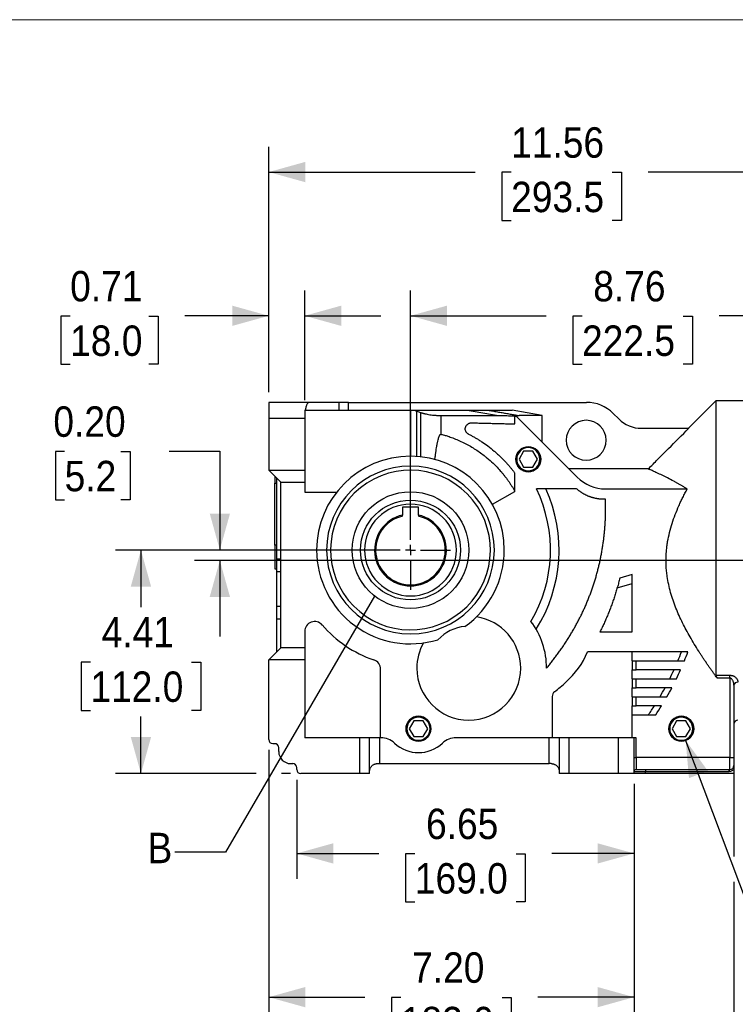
# Model space of a CAD drawing. Header units: inches. Extents: x 0 to 68, y 0 to 44.
# Tile 14 of 19: x 25.6 to 39.7, y 24.6 to 44. Entities that reach past the tile are written whole.
import ezdxf

# ---------------------------------------------------------------- set-up
doc = ezdxf.new("R2010")
doc.units = ezdxf.units.IN
doc.header["$LTSCALE"] = 4
doc.header["$MEASUREMENT"] = 0
doc.linetypes.add('SLD-Center', pattern=[0.75, 0.6, -0.05, 0.05, -0.05])
doc.linetypes.add('SLD-Solid', pattern=[0])
doc.layers.add('CENTER', color=40, linetype='SLD-Center')
doc.layers.add('SLD-DEFPOINTS', color=7, linetype='Continuous')
doc.layers.add('DIMENSIONS', color=140, linetype='SLD-Solid', lineweight=25)
doc.layers.add('TEXT', color=140, linetype='SLD-Solid', lineweight=25)
doc.styles.add('SLDTEXTSTYLE0', font='GOTHIC.TTF', dxfattribs={"width": 0.913})
doc.styles.get("Standard").update_dxf_attribs({"font": 'GOTHIC.TTF'})
doc.dimstyles.new('SLDDIMSTYLE1', dxfattribs={"dimtxt": 0.6, "dimasz": 0.72, "dimexe": 0, "dimexo": 0.0625, "dimgap": 0.15, "dimtad": 0, "dimtih": 1, "dimtoh": 1, "dimrnd": 1e-09, "dimzin": 12, "dimdsep": 46, "dimtxsty": 'SLDTEXTSTYLE0', "dimsah": 1, "dimcen": 0.09, "dimadec": 0, "dimazin": 3, "dimtfac": 1, "dimtofl": 0, "dimtmove": 0, "dimatfit": 3, "dimfxl": 0, "dimfrac": 2, "dimtolj": 1, "dimtzin": 12, "dimarcsym": 0})
doc.dimstyles.new('SLDDIMSTYLE3', dxfattribs={"dimtxt": 0.6, "dimasz": 0.72, "dimexe": 0, "dimexo": 0.0625, "dimgap": 0.15, "dimtad": 0, "dimtih": 1, "dimtoh": 1, "dimrnd": 1e-09, "dimzin": 0, "dimdsep": 46, "dimtxsty": 'SLDTEXTSTYLE0', "dimsah": 1, "dimcen": 0.09, "dimadec": 0, "dimazin": 0, "dimtfac": 1, "dimtmove": 0, "dimatfit": 0, "dimfxl": 0, "dimfrac": 2, "dimtolj": 1, "dimtzin": 12, "dimarcsym": 0})
doc.dimstyles.new('SLDDIMSTYLE4', dxfattribs={"dimtxt": 0.6, "dimasz": 0.72, "dimexe": 0, "dimexo": 0.0625, "dimgap": 0.15, "dimtad": 0, "dimtih": 1, "dimtoh": 1, "dimrnd": 1e-09, "dimdsep": 46, "dimtxsty": 'SLDTEXTSTYLE0', "dimsah": 1, "dimcen": 0.09, "dimadec": 0, "dimazin": 2, "dimtfac": 1, "dimtmove": 0, "dimatfit": 0, "dimfxl": 0, "dimfrac": 2, "dimtolj": 1, "dimtzin": 12, "dimarcsym": 0})
doc.dimstyles.new('SLDDIMSTYLE5', dxfattribs={"dimtxt": 0.6, "dimasz": 0.72, "dimexe": 0, "dimexo": 0.0625, "dimgap": 0.15, "dimtad": 0, "dimtih": 1, "dimtoh": 1, "dimrnd": 1e-09, "dimzin": 4, "dimdsep": 46, "dimtxsty": 'SLDTEXTSTYLE0', "dimsah": 1, "dimcen": 0.09, "dimadec": 0, "dimazin": 1, "dimtfac": 1, "dimtofl": 0, "dimtmove": 0, "dimatfit": 3, "dimfxl": 0, "dimfrac": 2, "dimtolj": 1, "dimtzin": 12, "dimarcsym": 0})
doc.dimstyles.new('SLDDIMSTYLE6', dxfattribs={"dimtxt": 0.6, "dimasz": 0.72, "dimexe": 0, "dimexo": 0.0625, "dimgap": 0.15, "dimtad": 0, "dimtih": 1, "dimtoh": 1, "dimrnd": 1e-09, "dimzin": 12, "dimdsep": 46, "dimtxsty": 'SLDTEXTSTYLE0', "dimsah": 1, "dimcen": 0, "dimadec": 0, "dimazin": 3, "dimtfac": 1, "dimtofl": 0, "dimtmove": 0, "dimatfit": 3, "dimfxl": 0, "dimfrac": 2, "dimtolj": 1, "dimtzin": 12, "dimarcsym": 0})
doc.dimstyles.new('SLDDIMSTYLE7', dxfattribs={"dimtxt": 0.18, "dimasz": 0.72, "dimexe": 0, "dimexo": 0.0625, "dimgap": 0, "dimtad": 0, "dimtih": 1, "dimtoh": 1, "dimdec": 0, "dimrnd": 1e-09, "dimzin": 0, "dimdsep": 46, "dimtxsty": 'Standard', "dimblk1": 'NONE', "dimblk2": 'NONE', "dimsah": 1, "dimcen": 0.09, "dimadec": 0, "dimazin": 0, "dimtfac": 0.72, "dimtdec": 0, "dimtofl": 0, "dimtmove": 0, "dimatfit": 3, "dimldrblk": 'NONE', "dimfxl": 0, "dimfrac": 2, "dimtolj": 1, "dimtzin": 0, "dimarcsym": 0})

# ---------------------------------------------------------------- blocks, each defined once
blk = doc.blocks.new('Block2')
at = {"color": 7, "linetype": 'SLD-Solid', "lineweight": 18}
blk.add_line((68, 44), (0, 44), dxfattribs=at)
blk = doc.blocks.new('_D_7')
at = {"layer": 'DIMENSIONS'}
for p, q in [((33.09, 33.54), (27.475, 33.54)), ((27.975, 33.54), (27.975, 32.414)), ((26.978, 31.331), (26.795, 31.331)), ((26.795, 31.331), (26.795, 30.378)), ((28.973, 31.331), (29.156, 31.331)), ((29.156, 31.331), (29.156, 30.378)), ((26.795, 30.378), (26.978, 30.378)), ((29.156, 30.378), (28.973, 30.378)), ((27.975, 29.13), (27.975, 30.256)), ((30.245, 29.13), (27.475, 29.13)), ((30.925, 29.13), (30.745, 29.13))]:
    blk.add_line(p, q, dxfattribs=at)
for points in [[(27.975, 33.54), (27.775, 32.82), (28.175, 32.82)], [(27.975, 29.13), (28.175, 29.85), (27.775, 29.85)]]:
    blk.add_solid(points, dxfattribs=at)
at = {"layer": 'DIMENSIONS', "char_height": 0.6, "attachment_point": 1, "style": 'SLDTEXTSTYLE0'}
for s, insert in [('4.41', (27.2, 32.219)), ('112.0', (26.978, 31.145))]:
    blk.add_mtext(s, dxfattribs=dict(at, insert=insert))
blk = doc.blocks.new('_D_8')
at = {"layer": 'DIMENSIONS'}
for p, q in [((26.47, 35.485), (26.287, 35.485)), ((26.287, 35.485), (26.287, 34.532)), ((27.578, 35.485), (27.761, 35.485)), ((27.761, 35.485), (27.761, 34.532)), ((28.531, 35.489), (29.531, 35.489)), ((29.531, 35.489), (29.531, 33.54)), ((26.287, 34.532), (26.47, 34.532)), ((27.761, 34.532), (27.578, 34.532)), ((33.09, 33.54), (29.031, 33.54)), ((40.496, 33.335), (29.031, 33.335)), ((29.531, 33.335), (29.531, 31.835))]:
    blk.add_line(p, q, dxfattribs=at)
for points in [[(29.531, 33.54), (29.731, 34.26), (29.331, 34.26)], [(29.531, 33.335), (29.331, 32.615), (29.731, 32.615)]]:
    blk.add_solid(points, dxfattribs=at)
at = {"layer": 'DIMENSIONS', "char_height": 0.6, "attachment_point": 1, "style": 'SLDTEXTSTYLE0'}
for s, insert in [('0.20', (26.248, 36.373)), ('5.2', (26.47, 35.299))]:
    blk.add_mtext(s, dxfattribs=dict(at, insert=insert))
blk = doc.blocks.new('_D_9')
at = {"layer": 'DIMENSIONS'}
for p, q in [((30.495, 36.653), (30.495, 38.66)), ((31.204, 36.496), (31.204, 38.66)), ((26.579, 38.155), (26.396, 38.155)), ((26.396, 38.155), (26.396, 37.203)), ((28.131, 38.155), (28.314, 38.155)), ((28.314, 38.155), (28.314, 37.203)), ((30.495, 38.16), (28.84, 38.16)), ((31.204, 38.16), (32.704, 38.16)), ((26.396, 37.203), (26.579, 37.203)), ((28.314, 37.203), (28.131, 37.203))]:
    blk.add_line(p, q, dxfattribs=at)
for points in [[(30.495, 38.16), (29.775, 38.36), (29.775, 37.96)], [(31.204, 38.16), (31.924, 37.96), (31.924, 38.36)]]:
    blk.add_solid(points, dxfattribs=at)
at = {"layer": 'DIMENSIONS', "char_height": 0.6, "attachment_point": 1, "style": 'SLDTEXTSTYLE0'}
for s, insert in [('0.71', (26.579, 39.044)), ('18.0', (26.579, 37.969))]:
    blk.add_mtext(s, dxfattribs=dict(at, insert=insert))
blk = doc.blocks.new('_D_10')
at = {"layer": 'DIMENSIONS'}
for p, q in [((33.29, 33.74), (33.29, 38.66)), ((42.05, 36.785), (42.05, 38.66)), ((33.29, 38.16), (35.964, 38.16)), ((36.673, 38.155), (36.49, 38.155)), ((36.49, 38.155), (36.49, 37.203)), ((38.668, 38.155), (38.851, 38.155)), ((38.851, 38.155), (38.851, 37.203)), ((42.05, 38.16), (39.377, 38.16)), ((36.49, 37.203), (36.673, 37.203)), ((38.851, 37.203), (38.668, 37.203))]:
    blk.add_line(p, q, dxfattribs=at)
for points in [[(33.29, 38.16), (34.01, 37.96), (34.01, 38.36)], [(42.05, 38.16), (41.33, 38.36), (41.33, 37.96)]]:
    blk.add_solid(points, dxfattribs=at)
at = {"layer": 'DIMENSIONS', "char_height": 0.6, "attachment_point": 1, "style": 'SLDTEXTSTYLE0'}
for s, insert in [('8.76', (36.894, 39.044)), ('222.5', (36.673, 37.969))]:
    blk.add_mtext(s, dxfattribs=dict(at, insert=insert))
blk = doc.blocks.new('_D_11')
at = {"layer": 'DIMENSIONS'}
for p, q in [((30.495, 36.653), (30.495, 41.495)), ((42.05, 36.785), (42.05, 41.495)), ((30.495, 40.995), (34.566, 40.995)), ((35.275, 40.99), (35.092, 40.99)), ((35.092, 40.99), (35.092, 40.038)), ((37.27, 40.99), (37.453, 40.99)), ((37.453, 40.99), (37.453, 40.038)), ((42.05, 40.995), (37.979, 40.995)), ((35.092, 40.038), (35.275, 40.038)), ((37.453, 40.038), (37.27, 40.038))]:
    blk.add_line(p, q, dxfattribs=at)
for points in [[(30.495, 40.995), (31.215, 40.795), (31.215, 41.195)], [(42.05, 40.995), (41.33, 41.195), (41.33, 40.795)]]:
    blk.add_solid(points, dxfattribs=at)
at = {"layer": 'DIMENSIONS', "char_height": 0.6, "attachment_point": 1, "style": 'SLDTEXTSTYLE0'}
for s, insert in [('11.56', (35.275, 41.878)), ('293.5', (35.275, 40.804))]:
    blk.add_mtext(s, dxfattribs=dict(at, insert=insert))
blk = doc.blocks.new('_D_14')
at = {"layer": 'DIMENSIONS'}
for p, q in [((31.046, 29.009), (31.046, 27.056)), ((37.7, 28.93), (37.7, 27.056)), ((31.046, 27.556), (32.667, 27.556)), ((33.376, 27.551), (33.193, 27.551)), ((33.193, 27.551), (33.193, 26.599)), ((35.371, 27.551), (35.553, 27.551)), ((35.553, 27.551), (35.553, 26.599)), ((37.7, 27.556), (36.08, 27.556)), ((33.193, 26.599), (33.376, 26.599)), ((35.553, 26.599), (35.371, 26.599))]:
    blk.add_line(p, q, dxfattribs=at)
for points in [[(31.046, 27.556), (31.766, 27.356), (31.766, 27.756)], [(37.7, 27.556), (36.98, 27.756), (36.98, 27.356)]]:
    blk.add_solid(points, dxfattribs=at)
at = {"layer": 'DIMENSIONS', "char_height": 0.6, "attachment_point": 1, "style": 'SLDTEXTSTYLE0'}
for s, insert in [('6.65', (33.597, 28.439)), ('169.0', (33.376, 27.365))]:
    blk.add_mtext(s, dxfattribs=dict(at, insert=insert))
blk = doc.blocks.new('_D_15')
at = {"layer": 'DIMENSIONS'}
for p, q in [((30.495, 29.6), (30.495, 24.221)), ((37.7, 28.93), (37.7, 24.221)), ((30.495, 24.721), (32.391, 24.721)), ((33.1, 24.716), (32.917, 24.716)), ((32.917, 24.716), (32.917, 23.764)), ((35.095, 24.716), (35.278, 24.716)), ((35.278, 24.716), (35.278, 23.764)), ((37.7, 24.721), (35.804, 24.721)), ((32.917, 23.764), (33.1, 23.764)), ((35.278, 23.764), (35.095, 23.764))]:
    blk.add_line(p, q, dxfattribs=at)
for points in [[(30.495, 24.721), (31.215, 24.521), (31.215, 24.921)], [(37.7, 24.721), (36.98, 24.921), (36.98, 24.521)]]:
    blk.add_solid(points, dxfattribs=at)
at = {"layer": 'DIMENSIONS', "char_height": 0.6, "attachment_point": 1, "style": 'SLDTEXTSTYLE0'}
for s, insert in [('7.20', (33.322, 25.605)), ('183.0', (33.1, 24.53))]:
    blk.add_mtext(s, dxfattribs=dict(at, insert=insert))
blk = doc.blocks.new('_D_16')
at = {"layer": 'DIMENSIONS'}
for p, q in [((30.495, 29.6), (30.495, 21.728)), ((39.668, 29.245), (39.668, 27.497)), ((39.668, 26.997), (39.668, 21.728)), ((30.495, 22.228), (33.375, 22.228)), ((34.084, 22.223), (33.901, 22.223)), ((33.901, 22.223), (33.901, 21.271)), ((36.079, 22.223), (36.262, 22.223)), ((36.262, 22.223), (36.262, 21.271)), ((39.668, 22.228), (36.788, 22.228)), ((33.901, 21.271), (34.084, 21.271)), ((36.262, 21.271), (36.079, 21.271))]:
    blk.add_line(p, q, dxfattribs=at)
for points in [[(30.495, 22.228), (31.215, 22.028), (31.215, 22.428)], [(39.668, 22.228), (38.948, 22.428), (38.948, 22.028)]]:
    blk.add_solid(points, dxfattribs=at)
at = {"layer": 'DIMENSIONS', "char_height": 0.6, "attachment_point": 1, "style": 'SLDTEXTSTYLE0'}
for s, insert in [('9.17', (34.306, 23.112)), ('233.0', (34.084, 22.037))]:
    blk.add_mtext(s, dxfattribs=dict(at, insert=insert))
blk = doc.blocks.new('_D_17')
at = {"layer": 'DIMENSIONS'}
for p, q in [((38.716, 29.786), (40.843, 24.113)), ((40.843, 24.113), (41.718, 24.113))]:
    blk.add_line(p, q, dxfattribs=at)
blk.add_solid([(38.716, 29.786), (38.782, 29.042), (39.156, 29.182)], dxfattribs=at)
at = {"layer": 'DIMENSIONS', "char_height": 0.6, "attachment_point": 1, "style": 'SLDTEXTSTYLE0'}
for s, insert in [('PT1/4', (41.968, 24.879)), ('X9', (42.528, 23.927))]:
    blk.add_mtext(s, dxfattribs=dict(at, insert=insert))
blk = doc.blocks.new('SW_CENTERMARKSYMBOL_4')
at = {"layer": 'CENTER', "color": 0}
for p, q in [((0, 0.2), (0, 0.7875)), ((-0.2, 0), (-0.7875, 0)), ((0, 0), (-0.1, 0)), ((0, 0), (0, 0.1)), ((0, 0), (0, -0.1)), ((0, 0), (0.1, 0)), ((0.2, 0), (0.7875, 0)), ((0, -0.2), (0, -0.7875))]:
    blk.add_line(p, q, dxfattribs=at)
blk = doc.blocks.new('_NONE')

msp = doc.modelspace()

# ---------------------------------------------------------------- linework, layer by layer
for p, q in [((30.495, 36.453), (30.495, 36.138)), ((31.291, 36.453), (30.495, 36.453)), ((31.879, 36.453), (31.291, 36.453)), ((31.879, 36.453), (31.879, 36.296)), ((32.066, 36.453), (31.879, 36.453)), ((32.066, 36.296), (32.066, 36.453)), ((32.066, 36.453), (36.76, 36.453)), ((39.314, 36.485), (38.771, 35.941)), ((40.101, 36.485), (39.314, 36.485)), ((39.314, 36.485), (39.314, 31.071)), ((30.495, 36.138), (30.495, 35.115)), ((30.495, 36.138), (31.204, 36.138)), ((31.204, 36.296), (31.215, 36.296)), ((31.204, 36.296), (31.204, 36.138)), ((31.204, 36.138), (31.204, 35.115)), ((31.215, 36.296), (31.448, 36.296)), ((31.448, 36.296), (33.29, 36.296)), ((33.29, 36.296), (33.29, 35.39)), ((33.29, 36.296), (33.38, 36.296)), ((33.416, 35.386), (33.416, 36.281)), ((33.49, 36.254), (33.49, 35.38)), ((33.895, 35.823), (33.895, 36.193)), ((35.884, 36.192), (35.293, 36.296)), ((35.351, 36.027), (35.351, 36.183)), ((35.375, 36.18), (36.579, 34.975)), ((35.884, 35.671), (35.884, 36.192)), ((37.289, 36.234), (37.397, 36.126)), ((37.843, 35.942), (38.778, 35.942)), ((35.522, 35.488), (35.431, 35.331)), ((35.704, 35.488), (35.522, 35.488)), ((35.795, 35.331), (35.704, 35.488)), ((35.431, 35.331), (35.522, 35.173)), ((35.522, 35.173), (35.704, 35.173)), ((35.704, 35.173), (35.795, 35.331)), ((30.731, 34.879), (30.495, 35.115)), ((30.495, 35.115), (31.204, 35.115)), ((30.613, 34.997), (30.613, 34.859)), ((30.653, 33.363), (30.653, 34.957)), ((31.204, 35.115), (31.204, 34.879)), ((35.351, 34.695), (35.351, 35.053)), ((37.978, 35.139), (36.416, 35.139)), ((30.613, 34.859), (30.653, 34.859)), ((30.613, 33.638), (30.613, 34.859)), ((30.731, 31.611), (30.731, 34.879)), ((30.731, 34.879), (31.204, 34.879)), ((31.204, 34.879), (31.204, 34.682)), ((31.204, 34.682), (31.834, 34.682)), ((34.905, 34.444), (35.351, 34.695)), ((36.567, 34.745), (35.775, 34.745)), ((37.136, 34.745), (38.748, 34.745)), ((33.447, 34.384), (33.134, 34.384)), ((33.134, 34.384), (33.134, 34.23)), ((33.447, 34.23), (33.447, 34.384)), ((33.134, 34.209), (33.134, 34.23)), ((33.447, 34.23), (33.447, 34.209)), ((30.653, 33.638), (30.613, 33.638)), ((30.613, 33.638), (30.613, 33.166)), ((30.731, 33.363), (30.653, 33.363)), ((30.653, 33.113), (30.653, 33.363)), ((30.613, 33.166), (30.653, 33.166)), ((30.653, 32.431), (30.653, 33.113)), ((30.731, 33.113), (30.653, 33.113)), ((37.66, 33.058), (37.42, 32.988)), ((37.66, 31.926), (37.66, 33.058)), ((37.368, 32.797), (37.66, 32.882)), ((30.653, 32.181), (30.653, 32.431)), ((30.653, 32.431), (30.731, 32.431)), ((30.653, 31.532), (30.653, 32.181)), ((30.653, 32.181), (30.731, 32.181)), ((31.204, 31.933), (31.204, 31.611)), ((37.026, 31.926), (37.66, 31.926)), ((30.731, 31.611), (30.495, 31.375)), ((31.204, 31.611), (30.731, 31.611)), ((31.204, 31.611), (31.204, 31.375)), ((38.76, 31.532), (36.782, 31.532)), ((37.66, 31.355), (37.66, 31.532)), ((30.495, 29.8), (30.495, 31.375)), ((31.204, 31.375), (30.495, 31.375)), ((31.204, 31.375), (31.204, 29.839)), ((37.66, 31.355), (37.66, 31.178)), ((37.66, 31.355), (37.739, 31.355)), ((37.739, 31.178), (37.739, 31.355)), ((37.739, 31.355), (38.692, 31.355)), ((32.7, 29.839), (32.7, 31.188)), ((37.66, 31.178), (37.739, 31.178)), ((37.66, 31.001), (37.66, 31.178)), ((38.617, 31.178), (37.739, 31.178)), ((37.66, 31.001), (37.66, 30.823)), ((37.66, 31.001), (37.739, 31.001)), ((37.739, 30.823), (37.739, 31.001)), ((37.739, 31.001), (38.535, 31.001)), ((39.314, 31.071), (39.59, 31.071)), ((39.59, 31.014), (39.339, 31.014)), ((39.59, 31.014), (39.59, 31.071)), ((39.59, 31.014), (39.59, 29.445)), ((37.66, 30.823), (37.739, 30.823)), ((37.66, 30.646), (37.66, 30.823)), ((38.445, 30.823), (37.739, 30.823)), ((39.668, 30.872), (39.668, 29.445)), ((36.086, 30.653), (36.086, 29.839)), ((37.66, 30.646), (37.66, 30.469)), ((37.66, 30.646), (37.739, 30.646)), ((37.739, 30.469), (37.739, 30.646)), ((37.739, 30.646), (38.348, 30.646)), ((37.66, 30.469), (37.739, 30.469)), ((37.66, 30.292), (37.66, 30.469)), ((38.242, 30.469), (37.739, 30.469)), ((33.357, 30.174), (33.266, 30.016)), ((33.539, 30.174), (33.357, 30.174)), ((33.63, 30.016), (33.539, 30.174)), ((37.66, 29.839), (37.66, 30.292)), ((37.66, 30.292), (38.128, 30.292)), ((38.539, 30.174), (38.448, 30.016)), ((38.721, 30.174), (38.539, 30.174)), ((38.812, 30.016), (38.721, 30.174)), ((33.266, 30.016), (33.357, 29.859)), ((33.539, 29.859), (33.63, 30.016)), ((38.448, 30.016), (38.539, 29.859)), ((38.721, 29.859), (38.812, 30.016)), ((30.574, 29.721), (30.613, 29.721)), ((32.286, 29.839), (31.204, 29.839)), ((32.286, 29.839), (32.286, 29.13)), ((32.483, 29.839), (32.286, 29.839)), ((32.483, 29.13), (32.483, 29.839)), ((32.68, 29.839), (32.483, 29.839)), ((32.68, 29.839), (32.68, 29.327)), ((32.705, 29.839), (32.68, 29.839)), ((33.357, 29.859), (33.539, 29.859)), ((36.027, 29.839), (34.191, 29.839)), ((36.027, 29.327), (36.027, 29.839)), ((36.223, 29.839), (36.027, 29.839)), ((36.223, 29.839), (36.223, 29.13)), ((36.42, 29.839), (36.223, 29.839)), ((36.42, 29.13), (36.42, 29.839)), ((37.385, 29.839), (36.42, 29.839)), ((37.385, 29.839), (37.385, 29.13)), ((37.7, 29.839), (37.385, 29.839)), ((37.7, 29.13), (37.7, 29.839)), ((37.739, 29.839), (37.7, 29.839)), ((37.739, 29.445), (37.739, 29.839)), ((38.539, 29.859), (38.721, 29.859)), ((30.692, 29.564), (30.692, 29.642)), ((30.928, 29.327), (30.968, 29.327)), ((32.641, 29.327), (32.68, 29.327)), ((32.68, 29.327), (36.027, 29.327)), ((36.066, 29.327), (36.027, 29.327)), ((37.7, 29.445), (37.739, 29.445)), ((39.59, 29.445), (37.739, 29.445)), ((37.739, 29.445), (37.739, 29.209)), ((39.59, 29.445), (39.668, 29.445)), ((39.59, 29.209), (39.59, 29.445)), ((31.046, 29.209), (31.046, 29.249)), ((32.286, 29.13), (31.125, 29.13)), ((32.483, 29.13), (32.286, 29.13)), ((36.42, 29.13), (36.223, 29.13)), ((37.385, 29.13), (36.42, 29.13)), ((37.7, 29.13), (37.385, 29.13)), ((37.7, 29.17), (37.927, 29.17)), ((37.927, 29.13), (37.7, 29.13)), ((37.739, 29.209), (39.59, 29.209)), ((37.927, 29.13), (37.927, 29.17)), ((37.927, 29.17), (39.573, 29.17)), ((39.668, 29.13), (37.927, 29.13)), ((39.668, 29.218), (39.668, 29.13))]:
    msp.add_line(p, q)
at = {"flags": 128}
for points in [[(34.837, 36.296), (34.838, 36.296), (34.839, 36.295)], [(37.927, 29.17), (37.927, 29.178), (37.928, 29.185), (37.93, 29.192), (37.932, 29.198), (37.935, 29.203), (37.937, 29.206), (37.941, 29.208), (37.944, 29.209)], [(39.573, 29.17), (39.573, 29.178), (39.574, 29.185), (39.576, 29.192), (39.578, 29.198), (39.58, 29.203), (39.583, 29.206), (39.586, 29.208), (39.59, 29.209)]]:
    msp.add_lwpolyline(points, dxfattribs=at)
for centre, radius in [((35.613, 35.331), 0.245), ((33.29, 33.54), 0.984), ((33.448, 30.016), 0.245), ((38.63, 30.016), 0.245)]:
    msp.add_circle(centre, radius)
for centre, radius, start, end in [((36.76, 35.705), 0.748, 45, 90), ((37.843, 36.571), 0.63, 225, 270), ((36.755, 35.705), 0.394, 0, 180), ((35.613, 35.331), 0.246, 0, 180), ((35.613, 35.331), 0.228, 0, 180), ((36.755, 35.705), 0.394, 180, 0), ((33.29, 33.54), 1.85, 0, 180), ((33.29, 33.54), 1.654, 0, 180), ((35.613, 35.331), 0.246, 180, 0), ((35.613, 35.331), 0.228, 180, 0), ((33.29, 33.54), 1.575, 38.8812, 218.8812), ((37.136, 35.532), 0.787, 225, 270), ((33.29, 33.54), 2.762, 329.3521, 25.8644), ((33.29, 33.54), 2.93, 327.7603, 24.2743), ((33.29, 33.54), 1.575, 218.8812, 38.8812), ((33.29, 33.54), 0.708, 102.7503, 270), ((33.29, 33.54), 0.687, 103.1366, 76.8634), ((33.29, 33.54), 0.708, 270, 77.2497), ((33.29, 33.54), 1.85, 180, 287.0192), ((33.29, 33.54), 1.654, 180, 0), ((33.29, 33.54), 1.85, 305.4557, 0), ((31.401, 31.933), 0.197, 40.3676, 180), ((33.29, 33.54), 2.283, 220.3676, 251.4906), ((34.439, 31.209), 1.024, 0, 81.5704), ((34.439, 31.209), 1.535, 360, 36.9439), ((34.439, 31.209), 0.827, 95.2274, 137.2475), ((34.439, 31.209), 1.024, 150.9045, 180), ((33.29, 33.54), 5.709, 337.496, 339.4078), ((33.29, 33.54), 5.827, 337.9763, 339.8435), ((32.503, 31.188), 0.197, 0, 71.4906), ((34.439, 31.209), 1.024, 180, 0), ((33.29, 33.54), 5.709, 333.5885, 335.5574), ((33.29, 33.54), 5.827, 334.1639, 336.0842), ((39.739, 30.861), 0.0713, 83.3802, 171.3104), ((36.204, 30.653), 0.118, 127.44, 180), ((33.29, 33.54), 5.709, 329.5436, 331.5854), ((33.29, 33.54), 5.827, 330.2242, 332.2119), ((33.29, 33.54), 5.709, 325.323, 327.4581), ((33.29, 33.54), 5.827, 326.1227, 328.1962), ((33.448, 30.016), 0.246, 0, 180), ((33.448, 30.016), 0.228, 0, 180), ((38.63, 30.016), 0.246, 0, 180), ((38.63, 30.016), 0.228, 0, 180), ((39.747, 30.107), 0.0787, 90, 180), ((33.448, 30.016), 0.246, 180, 0), ((33.448, 30.016), 0.228, 180, 0), ((38.63, 30.016), 0.246, 180, 0), ((38.63, 30.016), 0.228, 180, 0), ((30.574, 29.8), 0.0787, 180, 270), ((30.613, 29.642), 0.0787, 0, 90), ((32.705, 29.445), 0.394, 46.6582, 90), ((33.448, 30.233), 0.689, 226.6582, 313.3418), ((34.191, 29.445), 0.394, 90, 133.3418), ((30.928, 29.564), 0.236, 180, 270), ((30.968, 29.249), 0.0787, 0, 90), ((31.125, 29.209), 0.0787, 180, 270), ((37.739, 29.17), 0.0394, 90, 180), ((39.59, 29.288), 0.0787, 270, 0)]:
    msp.add_arc(centre, radius, start, end)
for points, knots in [([(31.291, 36.453), (31.29, 36.453), (31.287, 36.453), (31.284, 36.453), (31.281, 36.451), (31.278, 36.45), (31.275, 36.448), (31.272, 36.446), (31.266, 36.441), (31.258, 36.431), (31.247, 36.412), (31.237, 36.389), (31.23, 36.366), (31.225, 36.345), (31.222, 36.33), (31.218, 36.313), (31.216, 36.302), (31.215, 36.296)], [0, 0, 0, 0, 0.035588, 0.071055, 0.106445, 0.141803, 0.177175, 0.212605, 0.248138, 0.376129, 0.503754, 0.630792, 0.757297, 0.818299, 0.878912, 0.939393, 1, 1, 1, 1]), ([(33.38, 36.296), (33.382, 36.295), (33.388, 36.292), (33.397, 36.288), (33.406, 36.285), (33.412, 36.282), (33.416, 36.281)], [0, 0, 0, 0, 0.250158, 0.500071, 0.749948, 1, 1, 1, 1]), ([(33.38, 36.296), (33.396, 36.296), (33.429, 36.296), (33.479, 36.296), (33.528, 36.296), (33.578, 36.296), (33.627, 36.296), (33.677, 36.296), (33.739, 36.296), (33.813, 36.296), (33.899, 36.296), (33.986, 36.296), (34.072, 36.296), (34.157, 36.296), (34.243, 36.296), (34.328, 36.296), (34.385, 36.296), (34.413, 36.296)], [0, 0, 0, 0, 0.0476288, 0.0952359, 0.1428247, 0.1903985, 0.2379606, 0.2855143, 0.3330628, 0.4166952, 0.500215, 0.5836407, 0.6669906, 0.750283, 0.8335364, 0.9167692, 1, 1, 1, 1]), ([(33.416, 36.281), (33.428, 36.276), (33.453, 36.267), (33.477, 36.258), (33.49, 36.254)], [0, 0, 0, 0, 0.4987751, 1, 1, 1, 1]), ([(33.49, 36.254), (33.493, 36.253), (33.499, 36.25), (33.509, 36.247), (33.519, 36.244), (33.529, 36.24), (33.54, 36.237), (33.551, 36.234), (33.562, 36.231), (33.584, 36.226), (33.621, 36.218), (33.672, 36.209), (33.726, 36.202), (33.77, 36.198), (33.804, 36.196), (33.827, 36.195), (33.85, 36.194), (33.872, 36.194), (33.888, 36.194), (33.895, 36.193)], [0, 0, 0, 0, 0.031325, 0.06256, 0.093728, 0.124853, 0.155961, 0.187076, 0.218223, 0.249426, 0.374786, 0.499584, 0.624569, 0.749158, 0.799477, 0.849618, 0.899684, 0.949777, 1, 1, 1, 1]), ([(33.895, 36.193), (33.991, 36.193), (34.086, 36.193), (34.276, 36.193), (34.371, 36.193), (34.56, 36.193), (34.653, 36.193), (34.839, 36.193), (34.932, 36.193), (35.024, 36.193)], [0, 0, 0, 0, 0.25, 0.25, 0.5, 0.5, 0.75, 0.75, 1, 1, 1, 1]), ([(34.413, 36.296), (34.463, 36.287), (34.514, 36.279), (34.615, 36.262), (34.666, 36.253), (34.819, 36.227), (34.921, 36.21), (35.024, 36.193)], [0, 0, 0, 0, 0.25, 0.25, 0.5, 0.5, 1, 1, 1, 1]), ([(34.413, 36.296), (34.42, 36.296), (34.435, 36.296), (34.457, 36.296), (34.479, 36.296), (34.5, 36.296), (34.521, 36.296), (34.541, 36.296), (34.56, 36.296), (34.579, 36.296), (34.597, 36.296), (34.615, 36.296), (34.633, 36.296), (34.664, 36.296), (34.706, 36.296), (34.746, 36.296), (34.772, 36.296), (34.788, 36.296), (34.802, 36.296), (34.815, 36.296), (34.827, 36.296), (34.834, 36.296), (34.837, 36.296)], [0, 0, 0, 0, 0.046081, 0.091288, 0.135635, 0.179135, 0.221806, 0.263661, 0.30472, 0.344999, 0.384518, 0.423298, 0.461359, 0.498725, 0.628786, 0.74893, 0.793664, 0.837046, 0.879214, 0.920319, 0.960523, 1, 1, 1, 1]), ([(34.837, 36.296), (34.846, 36.296), (34.863, 36.296), (34.898, 36.296), (34.955, 36.296), (35.03, 36.296), (35.107, 36.296), (35.192, 36.296), (35.251, 36.296), (35.279, 36.296), (35.288, 36.296), (35.291, 36.296), (35.292, 36.296), (35.293, 36.296)], [0, 0, 0, 0, 0.031257, 0.062514, 0.125025, 0.250039, 0.375132, 0.50006, 0.749962, 0.874974, 0.937486, 0.968743, 1, 1, 1, 1]), ([(34.839, 36.295), (34.855, 36.293), (34.886, 36.287), (34.933, 36.279), (34.98, 36.271), (35.027, 36.262), (35.09, 36.251), (35.165, 36.238), (35.253, 36.223), (35.342, 36.208), (35.402, 36.197), (35.434, 36.192)], [0, 0, 0, 0, 0.078911, 0.158363, 0.238373, 0.318927, 0.400028, 0.554704, 0.7, 0.83953, 1, 1, 1, 1]), ([(35.024, 36.193), (35.035, 36.193), (35.058, 36.193), (35.092, 36.193), (35.125, 36.193), (35.157, 36.192), (35.201, 36.191), (35.266, 36.188), (35.32, 36.185), (35.351, 36.183)], [0, 0, 0, 0, 0.10602, 0.208886, 0.308629, 0.405584, 0.500059, 0.708862, 1, 1, 1, 1]), ([(35.368, 36.186), (35.372, 36.187), (35.38, 36.188), (35.391, 36.189), (35.402, 36.19), (35.413, 36.191), (35.423, 36.192), (35.43, 36.192), (35.434, 36.192)], [0, 0, 0, 0, 0.169107, 0.337244, 0.504404, 0.670622, 0.835852, 1, 1, 1, 1]), ([(35.368, 36.186), (35.369, 36.185), (35.372, 36.183), (35.374, 36.181), (35.375, 36.18)], [0, 0, 0, 0, 0.498907, 1, 1, 1, 1]), ([(35.884, 36.192), (35.884, 36.192), (35.884, 36.192), (35.883, 36.192), (35.883, 36.192), (35.881, 36.192), (35.88, 36.192), (35.876, 36.192), (35.874, 36.192), (35.862, 36.192), (35.847, 36.192), (35.805, 36.192), (35.779, 36.192), (35.714, 36.192), (35.676, 36.192), (35.61, 36.192), (35.587, 36.192), (35.537, 36.192), (35.511, 36.192), (35.47, 36.192), (35.456, 36.192), (35.439, 36.192), (35.436, 36.192), (35.434, 36.192)], [0.05468004, 0.05468004, 0.05468004, 0.05468004, 0.05477888, 0.05477888, 0.05582319, 0.05582319, 0.05791179, 0.05791179, 0.0600004, 0.0600004, 0.06835482, 0.06835482, 0.07670923, 0.07670923, 0.08506365, 0.08506365, 0.08924086, 0.08924086, 0.09341807, 0.09341807, 0.09550668, 0.09550668, 0.09590423, 0.09590423, 0.09590423, 0.09590423]), ([(34.436, 35.825), (34.434, 35.826), (34.431, 35.828), (34.425, 35.831), (34.42, 35.835), (34.415, 35.839), (34.41, 35.843), (34.405, 35.847), (34.401, 35.852), (34.397, 35.857), (34.394, 35.861), (34.39, 35.866), (34.387, 35.871), (34.384, 35.876), (34.377, 35.892), (34.369, 35.92), (34.373, 35.96), (34.389, 35.997), (34.412, 36.022), (34.435, 36.036), (34.451, 36.043), (34.465, 36.046), (34.478, 36.049), (34.487, 36.049), (34.492, 36.049)], [0, 0, 0, 0, 0.020886, 0.041501, 0.061845, 0.081918, 0.101723, 0.121261, 0.140532, 0.159537, 0.178279, 0.196758, 0.214976, 0.232934, 0.250634, 0.375914, 0.500135, 0.621044, 0.749745, 0.809703, 0.874983, 0.910224, 0.951897, 1, 1, 1, 1]), ([(34.492, 36.049), (34.508, 36.048), (34.541, 36.047), (34.589, 36.046), (34.637, 36.045), (34.685, 36.044), (34.733, 36.043), (34.781, 36.041), (34.829, 36.04), (34.877, 36.039), (34.925, 36.038), (34.972, 36.036), (35.02, 36.035), (35.068, 36.034), (35.115, 36.033), (35.162, 36.032), (35.21, 36.03), (35.257, 36.029), (35.304, 36.028), (35.335, 36.027), (35.351, 36.027)], [0, 0, 0, 0, 0.055223, 0.110466, 0.165734, 0.221028, 0.276354, 0.331714, 0.387112, 0.442552, 0.498036, 0.55357, 0.609155, 0.664796, 0.720495, 0.776258, 0.832086, 0.887983, 0.943954, 1, 1, 1, 1]), ([(37.978, 35.139), (38.042, 35.202), (38.175, 35.336), (38.441, 35.604), (38.645, 35.808), (38.778, 35.942)], [0, 0, 0, 0, 0.237584, 0.5, 1, 1, 1, 1]), ([(33.771, 35.327), (33.774, 35.35), (33.78, 35.393), (33.79, 35.46), (33.799, 35.523), (33.81, 35.59), (33.822, 35.653), (33.834, 35.707), (33.845, 35.747), (33.853, 35.774), (33.861, 35.793), (33.868, 35.805), (33.874, 35.814), (33.879, 35.819), (33.884, 35.823), (33.89, 35.824), (33.893, 35.824), (33.895, 35.823)], [0, 0, 0, 0, 0.133444, 0.24983, 0.383582, 0.499648, 0.637362, 0.749283, 0.818109, 0.87435, 0.908801, 0.936909, 0.95359, 0.967583, 0.979384, 0.989807, 1, 1, 1, 1]), ([(33.895, 35.823), (33.901, 35.822), (33.922, 35.816), (33.967, 35.804), (34.037, 35.782), (34.128, 35.75), (34.233, 35.707), (34.377, 35.64), (34.55, 35.543), (34.7, 35.438), (34.822, 35.34), (34.908, 35.264), (35.002, 35.17), (35.067, 35.098), (35.119, 35.036), (35.155, 34.991), (35.19, 34.944), (35.225, 34.896), (35.258, 34.847), (35.291, 34.797), (35.322, 34.746), (35.342, 34.711), (35.351, 34.695)], [0, 0, 0, 0, 0.009799, 0.033891, 0.072612, 0.125109, 0.186508, 0.250016, 0.376071, 0.500785, 0.539706, 0.625744, 0.683199, 0.751291, 0.780845, 0.810806, 0.843507, 0.874512, 0.904894, 0.937704, 0.969405, 1, 1, 1, 1]), ([(34.436, 35.825), (34.446, 35.82), (34.465, 35.811), (34.493, 35.796), (34.522, 35.78), (34.551, 35.764), (34.58, 35.747), (34.61, 35.73), (34.639, 35.712), (34.669, 35.693), (34.728, 35.654), (34.821, 35.589), (34.918, 35.512), (34.996, 35.444), (35.051, 35.394), (35.107, 35.339), (35.157, 35.287), (35.203, 35.236), (35.245, 35.188), (35.284, 35.141), (35.319, 35.096), (35.341, 35.067), (35.351, 35.053)], [0, 0, 0, 0, 0.026088, 0.052597, 0.079528, 0.106881, 0.134656, 0.162853, 0.191473, 0.220515, 0.24998, 0.366923, 0.500654, 0.557246, 0.625137, 0.687358, 0.749581, 0.805778, 0.858919, 0.909003, 0.956029, 1, 1, 1, 1]), ([(38.748, 34.745), (38.739, 34.75), (38.722, 34.76), (38.696, 34.776), (38.67, 34.791), (38.645, 34.805), (38.621, 34.819), (38.596, 34.833), (38.573, 34.847), (38.55, 34.859), (38.527, 34.872), (38.505, 34.884), (38.447, 34.915), (38.359, 34.961), (38.247, 35.017), (38.15, 35.063), (38.082, 35.094), (38.039, 35.113), (38.017, 35.122), (38.004, 35.128), (37.996, 35.131), (37.989, 35.134), (37.983, 35.137), (37.98, 35.138), (37.978, 35.139)], [0, 0, 0, 0, 0.024, 0.04774, 0.071222, 0.094448, 0.117421, 0.140141, 0.162612, 0.184836, 0.206815, 0.228553, 0.250051, 0.378341, 0.499213, 0.62794, 0.750164, 0.813161, 0.875044, 0.900305, 0.925397, 0.950354, 0.97521, 1, 1, 1, 1]), ([(37.136, 34.541), (37.13, 34.541), (37.118, 34.541), (37.101, 34.541), (37.083, 34.541), (37.065, 34.542), (37.048, 34.543), (37.03, 34.544), (37.013, 34.546), (36.996, 34.548), (36.979, 34.551), (36.962, 34.553), (36.945, 34.557), (36.928, 34.56), (36.911, 34.564), (36.894, 34.569), (36.878, 34.573), (36.861, 34.578), (36.845, 34.584), (36.829, 34.59), (36.812, 34.596), (36.796, 34.602), (36.78, 34.609), (36.765, 34.617), (36.749, 34.624), (36.733, 34.632), (36.717, 34.641), (36.702, 34.649), (36.687, 34.658), (36.671, 34.668), (36.656, 34.678), (36.641, 34.688), (36.626, 34.699), (36.611, 34.71), (36.596, 34.721), (36.581, 34.733), (36.572, 34.741), (36.567, 34.745)], [0, 0, 0, 0, 0.028926, 0.057689, 0.086301, 0.114773, 0.14312, 0.171353, 0.199485, 0.227529, 0.255499, 0.283408, 0.311269, 0.339095, 0.366901, 0.394699, 0.422503, 0.450327, 0.478184, 0.506088, 0.534051, 0.562088, 0.59021, 0.618433, 0.646767, 0.675227, 0.703825, 0.732572, 0.761482, 0.790566, 0.819837, 0.849305, 0.878982, 0.908879, 0.939008, 0.969378, 1, 1, 1, 1]), ([(38.33, 33.335), (38.33, 33.344), (38.33, 33.362), (38.33, 33.389), (38.331, 33.415), (38.332, 33.442), (38.334, 33.469), (38.336, 33.495), (38.34, 33.544), (38.347, 33.615), (38.365, 33.736), (38.397, 33.888), (38.448, 34.065), (38.51, 34.242), (38.569, 34.384), (38.621, 34.496), (38.661, 34.578), (38.703, 34.661), (38.733, 34.717), (38.748, 34.745)], [0, 0, 0, 0, 0.017982, 0.035956, 0.053931, 0.071915, 0.089915, 0.107941, 0.125999, 0.188319, 0.251085, 0.37425, 0.500621, 0.623808, 0.751457, 0.811788, 0.873272, 0.935986, 1, 1, 1, 1]), ([(33.29, 34.445), (33.05, 34.445), (32.82, 34.35), (32.48, 34.01), (32.385, 33.78), (32.385, 33.3), (32.48, 33.069), (32.82, 32.73), (33.05, 32.634), (33.29, 32.634)], [0, 0, 0, 0, 0.25, 0.25, 0.5, 0.5, 0.75, 0.75, 1, 1, 1, 1]), ([(33.29, 32.634), (33.531, 32.634), (33.761, 32.73), (34.101, 33.069), (34.196, 33.3), (34.196, 33.78), (34.101, 34.01), (33.761, 34.35), (33.531, 34.445), (33.29, 34.445)], [0, 0, 0, 0, 0.25, 0.25, 0.5, 0.5, 0.75, 0.75, 1, 1, 1, 1]), ([(35.975, 31.209), (35.984, 31.221), (36.003, 31.244), (36.031, 31.279), (36.059, 31.313), (36.086, 31.348), (36.113, 31.383), (36.14, 31.419), (36.166, 31.454), (36.192, 31.489), (36.218, 31.525), (36.243, 31.56), (36.268, 31.596), (36.293, 31.632), (36.317, 31.668), (36.341, 31.704), (36.364, 31.74), (36.388, 31.776), (36.41, 31.812), (36.433, 31.849), (36.455, 31.885), (36.477, 31.922), (36.498, 31.959), (36.519, 31.996), (36.54, 32.033), (36.56, 32.07), (36.58, 32.107), (36.6, 32.145), (36.619, 32.182), (36.638, 32.22), (36.657, 32.257), (36.675, 32.295), (36.693, 32.333), (36.711, 32.371), (36.728, 32.409), (36.745, 32.447), (36.761, 32.486), (36.777, 32.524), (36.793, 32.563), (36.808, 32.601), (36.823, 32.64), (36.838, 32.679), (36.853, 32.718), (36.867, 32.757), (36.88, 32.796), (36.894, 32.835), (36.907, 32.875), (36.919, 32.914), (36.931, 32.954), (36.943, 32.994), (36.955, 33.034), (36.966, 33.074), (36.977, 33.114), (36.987, 33.154), (36.998, 33.194), (37.007, 33.235), (37.017, 33.275), (37.026, 33.316), (37.035, 33.356), (37.043, 33.397), (37.051, 33.438), (37.059, 33.479), (37.066, 33.52), (37.073, 33.562), (37.08, 33.603), (37.086, 33.645), (37.092, 33.686), (37.097, 33.728), (37.103, 33.77), (37.107, 33.812), (37.112, 33.854), (37.116, 33.896), (37.12, 33.938), (37.123, 33.98), (37.127, 34.023), (37.129, 34.066), (37.132, 34.108), (37.134, 34.151), (37.135, 34.194), (37.137, 34.237), (37.138, 34.28), (37.138, 34.323), (37.139, 34.367), (37.139, 34.41), (37.138, 34.454), (37.137, 34.498), (37.137, 34.527), (37.136, 34.541)], [0, 0, 0, 0, 0.012408, 0.024779, 0.037111, 0.049407, 0.061667, 0.073892, 0.086083, 0.098239, 0.110363, 0.122455, 0.134515, 0.146544, 0.158544, 0.170515, 0.182457, 0.194372, 0.206261, 0.218123, 0.229961, 0.241775, 0.253565, 0.265333, 0.277079, 0.288804, 0.30051, 0.312196, 0.323865, 0.335516, 0.34715, 0.35877, 0.370374, 0.381964, 0.393542, 0.405108, 0.416662, 0.428206, 0.439741, 0.451267, 0.462786, 0.474298, 0.485805, 0.497306, 0.508804, 0.520298, 0.53179, 0.543282, 0.554772, 0.566264, 0.577757, 0.589252, 0.60075, 0.612253, 0.623761, 0.635275, 0.646796, 0.658325, 0.669862, 0.681409, 0.692966, 0.704535, 0.716116, 0.727711, 0.739319, 0.750943, 0.762582, 0.774238, 0.785911, 0.797603, 0.809314, 0.821045, 0.832798, 0.844572, 0.856369, 0.868189, 0.880034, 0.891903, 0.903799, 0.915722, 0.927672, 0.939651, 0.951659, 0.963698, 0.975766, 0.987867, 1, 1, 1, 1]), ([(39.339, 31.014), (39.325, 31.033), (39.298, 31.069), (39.259, 31.124), (39.221, 31.178), (39.183, 31.232), (39.146, 31.285), (39.11, 31.338), (39.075, 31.39), (39.041, 31.442), (39.007, 31.493), (38.925, 31.62), (38.804, 31.821), (38.652, 32.103), (38.542, 32.345), (38.468, 32.546), (38.419, 32.701), (38.38, 32.856), (38.358, 32.98), (38.346, 33.068), (38.34, 33.122), (38.335, 33.175), (38.332, 33.228), (38.33, 33.282), (38.33, 33.317), (38.33, 33.335)], [0, 0, 0, 0, 0.02655, 0.052749, 0.078598, 0.1041, 0.129257, 0.154073, 0.178551, 0.202694, 0.226505, 0.249989, 0.379119, 0.499469, 0.624152, 0.687902, 0.749851, 0.813022, 0.874949, 0.895977, 0.916883, 0.9377, 0.958468, 0.979222, 1, 1, 1, 1]), ([(37.42, 32.988), (37.416, 32.972), (37.408, 32.941), (37.395, 32.894), (37.383, 32.848), (37.369, 32.801), (37.356, 32.755), (37.342, 32.709), (37.327, 32.664), (37.313, 32.619), (37.298, 32.574), (37.282, 32.529), (37.266, 32.484), (37.25, 32.44), (37.234, 32.396), (37.217, 32.352), (37.199, 32.308), (37.181, 32.265), (37.163, 32.222), (37.145, 32.179), (37.126, 32.136), (37.107, 32.093), (37.087, 32.051), (37.067, 32.009), (37.047, 31.967), (37.033, 31.94), (37.026, 31.926)], [0, 0, 0, 0, 0.042712, 0.085308, 0.127791, 0.170165, 0.212434, 0.2546, 0.296667, 0.338638, 0.380517, 0.422306, 0.464011, 0.505633, 0.547177, 0.588646, 0.630044, 0.671373, 0.712639, 0.753844, 0.794991, 0.836085, 0.87713, 0.918128, 0.959083, 1, 1, 1, 1]), ([(36.132, 30.746), (36.208, 30.804), (36.473, 31.025), (36.69, 31.3), (36.782, 31.532)], [0, 0, 0, 0, 0.2638974, 0.9463531, 0.9463531, 0.9463531, 0.9463531]), ([(39.314, 31.071), (39.314, 31.07), (39.314, 31.068), (39.315, 31.064), (39.315, 31.06), (39.316, 31.056), (39.318, 31.052), (39.319, 31.048), (39.322, 31.042), (39.326, 31.034), (39.332, 31.024), (39.336, 31.018), (39.339, 31.014)], [0, 0, 0, 0, 0.070145, 0.139859, 0.209677, 0.280135, 0.351751, 0.425019, 0.500401, 0.659808, 0.825317, 1, 1, 1, 1]), ([(39.59, 31.071), (39.592, 31.071), (39.596, 31.071), (39.601, 31.071), (39.607, 31.07), (39.613, 31.069), (39.619, 31.068), (39.629, 31.066), (39.642, 31.063), (39.657, 31.057), (39.672, 31.049), (39.69, 31.038), (39.708, 31.022), (39.726, 31.001), (39.736, 30.982), (39.742, 30.967), (39.745, 30.955), (39.747, 30.944), (39.747, 30.936), (39.747, 30.932)], [0, 0, 0, 0, 0.0207446, 0.0414613, 0.0622042, 0.0830271, 0.1039832, 0.1251248, 0.1869641, 0.2505432, 0.312224, 0.375895, 0.5006467, 0.6231081, 0.7497163, 0.8122832, 0.8746494, 0.9371204, 1, 1, 1, 1]), ([(39.668, 30.872), (39.668, 30.874), (39.668, 30.881), (39.668, 30.892), (39.666, 30.904), (39.664, 30.918), (39.66, 30.935), (39.653, 30.956), (39.643, 30.975), (39.632, 30.991), (39.622, 31.001), (39.614, 31.007), (39.607, 31.011), (39.601, 31.013), (39.595, 31.014), (39.592, 31.014), (39.59, 31.014)], [0, 0, 0, 0, 0.046075, 0.124983, 0.194962, 0.249948, 0.387402, 0.49934, 0.636628, 0.748959, 0.815359, 0.873946, 0.907659, 0.939566, 0.97016, 1, 1, 1, 1]), ([(32.483, 29.17), (32.483, 29.173), (32.483, 29.178), (32.484, 29.185), (32.485, 29.191), (32.486, 29.199), (32.488, 29.21), (32.494, 29.228), (32.503, 29.249), (32.52, 29.273), (32.542, 29.294), (32.564, 29.308), (32.581, 29.316), (32.592, 29.32), (32.604, 29.323), (32.616, 29.326), (32.628, 29.327), (32.637, 29.327), (32.641, 29.327)], [0, 0, 0, 0, 0.039264, 0.073265, 0.102003, 0.125479, 0.19163, 0.250351, 0.383963, 0.499593, 0.631915, 0.749384, 0.794001, 0.837308, 0.879425, 0.920483, 0.960624, 1, 1, 1, 1]), ([(36.066, 29.327), (36.068, 29.327), (36.073, 29.327), (36.079, 29.327), (36.086, 29.326), (36.093, 29.325), (36.099, 29.324), (36.106, 29.322), (36.112, 29.32), (36.119, 29.318), (36.125, 29.316), (36.131, 29.313), (36.145, 29.307), (36.165, 29.294), (36.186, 29.273), (36.203, 29.249), (36.213, 29.228), (36.219, 29.21), (36.221, 29.197), (36.223, 29.184), (36.223, 29.175), (36.223, 29.17)], [0, 0, 0, 0, 0.021397, 0.042999, 0.064835, 0.086927, 0.109299, 0.131976, 0.154979, 0.178329, 0.202047, 0.226152, 0.250663, 0.368119, 0.500438, 0.616056, 0.749666, 0.808331, 0.874532, 0.926835, 1, 1, 1, 1]), ([(39.668, 29.445), (39.668, 29.443), (39.668, 29.438), (39.668, 29.431), (39.668, 29.423), (39.668, 29.416), (39.668, 29.409), (39.668, 29.402), (39.668, 29.394), (39.668, 29.385), (39.668, 29.373), (39.668, 29.359), (39.668, 29.346), (39.668, 29.334), (39.668, 29.323), (39.668, 29.313), (39.668, 29.305), (39.668, 29.299), (39.668, 29.294), (39.668, 29.291), (39.668, 29.288), (39.668, 29.288), (39.668, 29.288)], [0, 0, 0, 0, 0.030232, 0.060266, 0.090167, 0.120003, 0.149841, 0.17975, 0.209797, 0.240047, 0.304317, 0.368671, 0.434309, 0.500032, 0.56567, 0.631393, 0.695664, 0.760018, 0.820268, 0.879988, 0.939719, 1, 1, 1, 1]), ([(39.668, 29.218), (39.657, 29.203), (39.643, 29.191), (39.61, 29.174), (39.591, 29.17), (39.573, 29.17)], [0, 0, 0, 0, 0.5, 0.5, 1, 1, 1, 1]), ([(39.668, 29.288), (39.668, 29.286), (39.668, 29.282), (39.668, 29.275), (39.668, 29.269), (39.668, 29.263), (39.668, 29.256), (39.668, 29.249), (39.668, 29.239), (39.668, 29.229), (39.668, 29.222), (39.668, 29.218)], [0, 0, 0, 0, 0.103161, 0.20284, 0.299237, 0.392571, 0.483083, 0.57104, 0.718097, 0.860543, 1, 1, 1, 1])]:
    msp.add_open_spline(points, degree=3, knots=knots)
msp.add_open_spline([(35.351, 36.183), (35.359, 36.182), (35.367, 36.181), (35.375, 36.18)], degree=3)
at = {"layer": 'TEXT'}
msp.add_circle((33.29, 33.54), 1.15, dxfattribs=at)

# ---------------------------------------------------------------- block references
at = {"layer": 'CENTER'}
msp.add_blockref('SW_CENTERMARKSYMBOL_4', (33.29, 33.54), dxfattribs=at)
at = {"layer": 'SLD-DEFPOINTS'}
msp.add_blockref('Block2', (0, 0), dxfattribs=at)

# ---------------------------------------------------------------- texts
at = {"layer": 'TEXT', "insert": (28.104, 27.963), "char_height": 0.6, "attachment_point": 1, "style": 'SLDTEXTSTYLE0'}
msp.add_mtext('B', dxfattribs=at)

# ---------------------------------------------------------------- dimensions: what is measured, and where the dimension line sits
at = {"layer": 'DIMENSIONS'}
for base, p1, p2, dimstyle, picture, middle in [((42.0502, 40.9947), (30.4951, 36.4533), (42.0502, 36.5852), 'SLDDIMSTYLE1', '_D_11', (36.2727, 40.9947)), ((31.204, 38.16), (30.495, 36.453), (31.204, 36.296), 'SLDDIMSTYLE4', '_D_9', (27.355, 38.16)), ((33.29, 38.16), (42.05, 36.585), (33.29, 33.54), 'SLDDIMSTYLE1', '_D_10', (37.67, 38.16)), ((37.6998, 24.721), (30.4951, 29.7998), (37.6998, 29.1305), 'SLDDIMSTYLE5', '_D_15', (34.0975, 24.721)), ((39.668, 22.228), (30.495, 29.8), (39.668, 29.445), 'SLDDIMSTYLE1', '_D_16', (35.082, 22.228)), ((37.7, 27.556), (31.046, 29.209), (37.7, 29.13), 'SLDDIMSTYLE1', '_D_14', (34.373, 27.556))]:
    dim = msp.add_linear_dim(base=base, p1=p1, p2=p2, dimstyle=dimstyle, dxfattribs=at)
    dim.commit()
    dim.dimension.update_dxf_attribs({"geometry": picture, "text_midpoint": middle, "dimtype": 160})
for base, p1, p2, dimstyle, picture, middle in [((29.5306, 33.5399), (40.6959, 33.3352), (33.2904, 33.5399), 'SLDDIMSTYLE3', '_D_8', (29.5306, 35.4893)), ((27.975, 33.54), (31.125, 29.13), (33.29, 33.54), 'SLDDIMSTYLE1', '_D_7', (27.975, 31.335))]:
    dim = msp.add_linear_dim(base=base, p1=p1, p2=p2, angle=90, dimstyle=dimstyle, dxfattribs=at)
    dim.commit()
    dim.dimension.update_dxf_attribs({"geometry": picture, "text_midpoint": middle, "dimtype": 160})
dim = msp.add_radius_dim(center=(38.63, 30.016), mpoint=(38.716, 29.786), text='PT1/4\\PX9', dimstyle='SLDDIMSTYLE6', override={"dimpost": '<>'}, dxfattribs=at)
dim.commit()
dim.dimension.update_dxf_attribs({"geometry": '_D_17', "text_midpoint": (42.994, 24.113), "dimtype": 164})

# ---------------------------------------------------------------- leaders
at = {"layer": 'TEXT', "has_arrowhead": 0}
msp.add_leader([(32.583, 32.633), (29.642, 27.58), (28.642, 27.58)], dimstyle='SLDDIMSTYLE7', dxfattribs=at)

doc.saveas('drawing.dxf')
